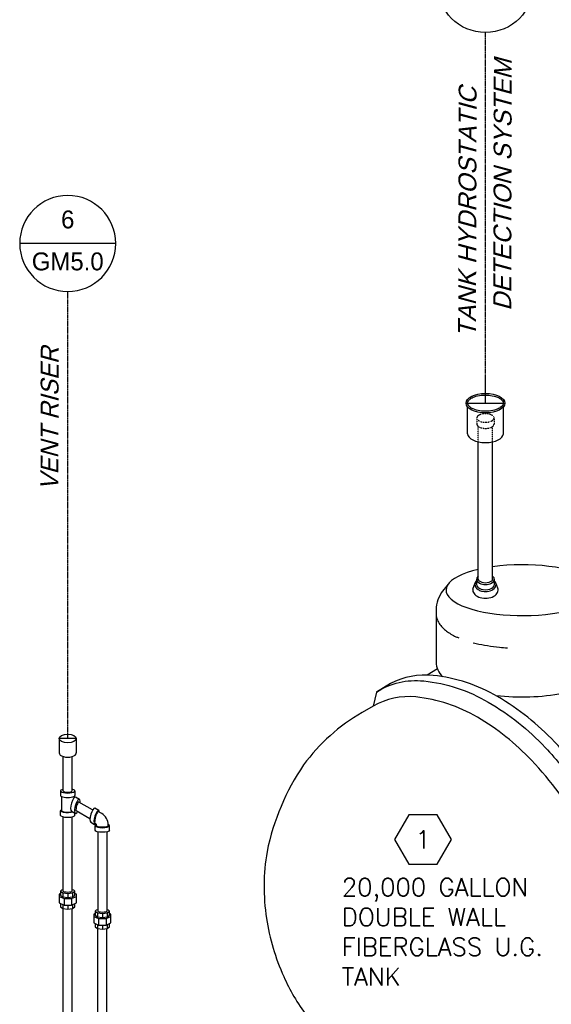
# Model space of a CAD drawing. Extents: x -19547 to -11561, y 2096 to 5601.
# Tile 2 of 168: x -19547 to -19280, y 3093 to 3588. Entities that reach past the tile are written whole.
import ezdxf
from ezdxf.enums import TextEntityAlignment as Align

# ---------------------------------------------------------------- set-up
doc = ezdxf.new("R2010")
doc.units = 0
doc.header["$MEASUREMENT"] = 0
doc.linetypes.add('CENTER1', pattern=[0.6625, 0.5, -0.075, 0.0125, -0.075])
doc.linetypes.add('HIDDEN5', pattern=[0.05, 0.025, -0.025])
doc.layers.get('0').update_dxf_attribs({"linetype": 'CONTINUOUS'})
doc.layers.get('DEFPOINTS').update_dxf_attribs({"linetype": 'CONTINUOUS'})
for name, color, linetype in [('2946GM2$0$SHEET_NOTES', 3, 'CONTINUOUS'), ('CENTERLINE', 3, 'CENTER1'), ('PIPING-VENT-ISO', 3, 'CONTINUOUS'), ('RISERS', 3, 'CONTINUOUS'), ('SUMP', 3, 'CONTINUOUS'), ('TAG', 3, 'CONTINUOUS'), ('TANK', 2, 'CONTINUOUS'), ('TEXT', 3, 'CONTINUOUS')]:
    doc.layers.add(name, color=color, linetype=linetype)
doc.styles.add('ISO1', font='SIMPFRAC.shx', dxfattribs={"width": 0.85, "oblique": 15})
doc.styles.add('SIMPFRAC', font='simpfrac')
doc.styles.add('SIMPLEX', font='simplex')

# ---------------------------------------------------------------- blocks, each defined once
blk = doc.blocks.new('KEY-DETAIL')
blk.add_line((-0.1911, 0), (0.1911, 0))
blk.add_circle((0, 0), 0.1911)
at = {"style": 'SIMPFRAC'}
for tag, p in [('DETAIL', (0, 0.1314)), ('SHEET', (0, -0.0358))]:
    blk.add_attdef(tag, text='', height=0.0781, dxfattribs=at).set_placement(p, align=Align.TOP_CENTER)
blk = doc.blocks.new('HEX')
at = {"color": 3}
blk.add_lwpolyline([(-0.0577, 0.1), (-0.1155, 0), (-0.0577, -0.1), (0.0577, -0.1), (0.1155, 0), (0.0577, 0.1)], close=True, dxfattribs=at)
at = {"color": 3, "style": 'SIMPLEX'}
blk.add_attdef('D#', text='', height=0.08, dxfattribs=at).set_placement((0, 0), align=Align.MIDDLE)

msp = doc.modelspace()

# ---------------------------------------------------------------- linework, layer by layer
at = {"layer": 'CENTERLINE', "color": 3, "linetype": 'CENTER1'}
for p, q in [((-19312.96, 3395.18, 0), (-19312.96, 3581.57, 0)), ((-19522.88, 3226.5, 0), (-19522.88, 3451.34, 0))]:
    msp.add_line(p, q, dxfattribs=at)
at = {"layer": 'DEFPOINTS'}
for p, q in [((-19312.96, 3395.18, 0), (-19312.96, 3408.95, 0)), ((-19322.76, 3395.18, 0), (-19303.17, 3395.18, 0)), ((-19518.57, 3226.5, 0), (-19527.2, 3226.5, 0))]:
    msp.add_line(p, q, dxfattribs=at)
at = {"layer": 'PIPING-VENT-ISO'}
for p, q in [((-19527.2, 3226.5, 0), (-19527.2, 3219.31, 0)), ((-19518.57, 3226.5, 0), (-19518.57, 3219.31, 0)), ((-19525.13, 3200.21, 0), (-19525.13, 3217.46, 0)), ((-19520.63, 3200.21, 0), (-19520.63, 3217.46, 0)), ((-19526.44, 3200.21, 0), (-19526.44, 3197.9, 0)), ((-19519.32, 3200.21, 0), (-19519.32, 3197.9, 0)), ((-19525.86, 3190.21, 0), (-19525.86, 3197.31, 0)), ((-19519.9, 3197.22, 0), (-19519.9, 3197.3, 0)), ((-19517.02, 3195.94, 0), (-19519.03, 3197.09, 0)), ((-19510.4, 3190.6, 0), (-19517.34, 3194.6, 0)), ((-19526.44, 3187.89, 0), (-19526.44, 3190.21, 0)), ((-19521.07, 3190.05, 0), (-19519.06, 3188.89, 0)), ((-19519.32, 3187.89, 0), (-19519.32, 3189.05, 0)), ((-19511.72, 3186.17, 0), (-19518.67, 3190.19, 0)), ((-19507.31, 3190.38, 0), (-19509.31, 3191.54, 0)), ((-19505.76, 3188.77, 0), (-19507.44, 3189.74, 0)), ((-19525.13, 3149.8, 0), (-19525.13, 3187.05, 0)), ((-19520.63, 3149.76, 0), (-19520.63, 3187.05, 0)), ((-19511.35, 3184.49, 0), (-19509.35, 3183.33, 0)), ((-19508.72, 3183.64, 0), (-19509.15, 3183.89, 0)), ((-19509.05, 3180.44, 0), (-19509.05, 3182.76, 0)), ((-19508.47, 3182.76, 0), (-19508.47, 3183.21, 0)), ((-19507.74, 3179.6, 0), (-19507.74, 3139.72, 0)), ((-19503.24, 3179.6, 0), (-19503.24, 3139.72, 0)), ((-19502.51, 3182.76, 0), (-19502.51, 3183.14, 0)), ((-19501.93, 3180.44, 0), (-19501.93, 3182.76, 0)), ((-19525.36, 3148.92, 0), (-19525.36, 3146.87, 0)), ((-19524.75, 3146.01, 0), (-19524.75, 3142.78, 0)), ((-19522.88, 3148.62, 0), (-19522.88, 3146.57, 0)), ((-19521.02, 3146.01, 0), (-19521.02, 3142.78, 0)), ((-19520.41, 3148.92, 0), (-19520.41, 3146.87, 0)), ((-19525.36, 3143.04, 0), (-19525.36, 3141.08, 0)), ((-19525.13, 2997.59, 0), (-19525.13, 3141.05, 0)), ((-19522.88, 3142.78, 0), (-19522.88, 3140.78, 0)), ((-19520.64, 2997.68, 0), (-19520.64, 3141.05, 0)), ((-19520.41, 3143.04, 0), (-19520.41, 3141.08, 0)), ((-19507.97, 3138.88, 0), (-19507.97, 3136.83, 0)), ((-19507.36, 3135.97, 0), (-19507.36, 3132.74, 0)), ((-19505.49, 3138.58, 0), (-19505.49, 3136.53, 0)), ((-19503.62, 3135.97, 0), (-19503.62, 3132.74, 0)), ((-19503.01, 3138.88, 0), (-19503.01, 3136.83, 0)), ((-19507.97, 3133, 0), (-19507.97, 3131.04, 0)), ((-19507.74, 2987.55, 0), (-19507.74, 3131.01, 0)), ((-19505.49, 3132.74, 0), (-19505.49, 3130.74, 0)), ((-19503.24, 2987.67, 0), (-19503.24, 3131.01, 0)), ((-19503.01, 3133, 0), (-19503.01, 3131.04, 0))]:
    msp.add_line(p, q, dxfattribs=at)
at = {"layer": 'PIPING-VENT-ISO', "elevation": 0}
for points in [[(-19525.13, 3150.37), (-19525.98, 3150.23), (-19526.48, 3149.72), (-19525.36, 3148.92), (-19522.88, 3148.62), (-19520.41, 3148.92), (-19519.29, 3149.72), (-19519.79, 3150.23), (-19520.64, 3150.37)], [(-19526.48, 3149.72), (-19526.48, 3147.67), (-19525.36, 3146.87), (-19522.88, 3146.57), (-19520.41, 3146.87), (-19519.29, 3147.67), (-19519.29, 3149.72)], [(-19526.48, 3148.61), (-19527.22, 3148.31), (-19527.22, 3147.02), (-19524.75, 3146.01), (-19521.02, 3146.01), (-19518.54, 3147.02), (-19518.54, 3148.31), (-19519.29, 3148.61)], [(-19527.22, 3147.02), (-19527.22, 3143.83), (-19524.75, 3142.78), (-19521.02, 3142.78), (-19518.54, 3143.83), (-19518.54, 3147.02)], [(-19526.48, 3143.51), (-19526.48, 3141.87), (-19525.36, 3141.08), (-19522.88, 3140.78), (-19520.41, 3141.08), (-19519.29, 3141.87), (-19519.29, 3143.51)], [(-19507.74, 3140.33), (-19508.59, 3140.19), (-19509.09, 3139.67), (-19507.97, 3138.88), (-19505.49, 3138.58), (-19503.01, 3138.88), (-19501.9, 3139.67), (-19502.4, 3140.19), (-19503.24, 3140.33)], [(-19509.09, 3139.67), (-19509.09, 3137.62), (-19507.97, 3136.83), (-19505.49, 3136.53), (-19503.01, 3136.83), (-19501.9, 3137.62), (-19501.9, 3139.67)], [(-19509.09, 3138.57), (-19509.83, 3138.27), (-19509.83, 3136.98), (-19507.36, 3135.97), (-19503.62, 3135.97), (-19501.15, 3136.98), (-19501.15, 3138.27), (-19501.9, 3138.57)], [(-19509.83, 3136.98), (-19509.83, 3133.78), (-19507.36, 3132.74), (-19503.62, 3132.74), (-19501.15, 3133.78), (-19501.15, 3136.98)], [(-19509.09, 3133.47), (-19509.09, 3131.83), (-19507.97, 3131.04), (-19505.49, 3130.74), (-19503.01, 3131.04), (-19501.9, 3131.83), (-19501.9, 3133.47)]]:
    msp.add_lwpolyline(points, dxfattribs=at)
at = {"layer": 'PIPING-VENT-ISO'}
for centre, radius, start, end in [((-19519.4, 3197.22, 0), 0.5, 180, 240), ((-19509.01, 3183.14, 0), 6.5, 360, 60), ((-19508.97, 3183.21, 0), 0.5, 360, 60)]:
    msp.add_arc(centre, radius, start, end, dxfattribs=at)
msp.add_ellipse((-19522.88, 3226.5, 0), major_axis=(-4.32, 0), ratio=0.5, dxfattribs=at)
for centre, major_axis, ratio, start_param, end_param in [((-19522.88, 3219.31, 0), (-4.32, 0), 0.5, 0, 3.141593), ((-19522.88, 3200.21, 0), (-3.56, 0), 0.304772, 5.396217, 10.311746), ((-19522.88, 3200.21, 0), (-2.25, 0), 0.296463, 0, 3.141593), ((-19522.88, 3197.9, 0), (-3.56, 0), 0.304772, 0, 3.141593), ((-19520.01, 3193.55, 0), (0.98, 3.54), 0.293513, 0, 3.067622), ((-19518.01, 3192.4, 0), (0.98, 3.54), 0.293513, 5.31823, 10.238418), ((-19518.01, 3192.4, 0), (0.62, 2.24), 0.210995, 6.17431, 9.424778), ((-19522.88, 3190.21, 0), (-2.98, 0), 0.239036, 0, 2.458813), ((-19510.3, 3188, 0), (0.98, 3.54), 0.293513, 0, 3.067622), ((-19508.29, 3186.84, 0), (0.98, 3.54), 0.293513, 5.602742, 9.928149), ((-19508.3, 3186.82, 0), (0.82, 2.94), 0.228088, 6.223709, 9.366315), ((-19505.49, 3182.76, 0), (-3.56, 0), 0.304772, 5.714271, 10.004714), ((-19505.49, 3182.76, 0), (2.98, 0), 0.239036, 3.141593, 6.283185), ((-19522.88, 3149.77, 0), (2.25, 0), 0.197461, 3.162383, 6.262394), ((-19505.49, 3139.73, 0), (2.25, 0), 0.197461, 3.162383, 6.262394)]:
    msp.add_ellipse(centre, major_axis=major_axis, ratio=ratio, start_param=start_param, end_param=end_param, dxfattribs=at)
at = {"layer": 'PIPING-VENT-ISO', "extrusion": (0, 0, -1)}
for centre, start_param, end_param in [((-19522.88, 3190.21, 0), 3.835662, 6.861258), ((-19522.88, 3187.89, 0), 3.141593, 6.283185), ((-19505.49, 3180.44, 0), 3.141593, 6.283185)]:
    msp.add_ellipse(centre, major_axis=(-3.56, 0), ratio=0.304772, start_param=start_param, end_param=end_param, dxfattribs=at)
at = {"layer": 'RISERS', "linetype": 'Continuous'}
for p, q in [((-19321.94, 3379.73, 0), (-19321.94, 3393.23, 0)), ((-19303.99, 3379.73, 0), (-19303.99, 3393.23, 0)), ((-19316.56, 3306.67, 0), (-19316.56, 3375.68, 0)), ((-19309.36, 3306.68, 0), (-19309.36, 3375.68, 0)), ((-19319.26, 3301.67, 0), (-19318.13, 3304.77, 0)), ((-19317.41, 3306.67, 0), (-19317.41, 3303.97, 0)), ((-19308.52, 3306.67, 0), (-19308.52, 3303.99, 0)), ((-19306.66, 3301.67, 0), (-19307.8, 3304.77, 0))]:
    msp.add_line(p, q, dxfattribs=at)
at = {"layer": 'RISERS', "color": 7, "linetype": 'HIDDEN5'}
for p, q in [((-19317.29, 3387.7, 0), (-19317.29, 3384.62, 0)), ((-19308.65, 3387.72, 0), (-19308.65, 3384.64, 0)), ((-19316.56, 3375.74, 0), (-19316.56, 3383.49, 0)), ((-19309.36, 3375.68, 0), (-19309.36, 3383.46, 0))]:
    msp.add_line(p, q, dxfattribs=at)
at = {"layer": 'RISERS', "color": 7, "linetype": 'HIDDEN5', "elevation": 0}
msp.add_lwpolyline([(-19312.98, 3389.87, 0.05), (-19314.72, 3389.7, 0.06), (-19316.04, 3389.23, 0.1), (-19317.03, 3388.43, 0.17), (-19317.29, 3387.7, 0.17), (-19317.02, 3386.98, 0.1), (-19316.03, 3386.19, 0.06), (-19314.72, 3385.72, 0.05), (-19312.97, 3385.55, 0.05), (-19311.22, 3385.73, 0.06), (-19309.91, 3386.2, 0.1), (-19308.92, 3386.99, 0.17), (-19308.65, 3387.72, 0.17), (-19308.93, 3388.45, 0.1), (-19309.92, 3389.24, 0.06), (-19311.23, 3389.71, 0.05)], format="xyb", close=True, dxfattribs=at)
msp.add_lwpolyline([(-19317.29, 3384.62, 0.17), (-19317.01, 3383.9, 0.1), (-19316.02, 3383.09, 0.06), (-19314.71, 3382.64, 0.05), (-19312.96, 3382.47, 0.05), (-19311.22, 3382.65, 0.06), (-19309.9, 3383.1, 0.1), (-19308.91, 3383.92, 0.17), (-19308.65, 3384.64, 0.17)], format="xyb", dxfattribs=at)
at = {"layer": 'RISERS'}
msp.add_ellipse((-19312.96, 3395.18, 0), major_axis=(-9.79, 0), ratio=0.499687, dxfattribs=at)
msp.add_ellipse((-19312.96, 3379.73, 0), major_axis=(8.98, 0), ratio=0.485856, start_param=3.141593, end_param=6.283185, dxfattribs=at)
at = {"layer": 'RISERS', "linetype": 'Continuous'}
for centre, major_axis, ratio, start_param, end_param in [((-19312.96, 3306.67, 0), (-4.45, 0), 0.60524, 5.655829, 10.052134), ((-19312.96, 3303.99, 0), (-4.45, 0), 0.60524, 6.283185, 9.424778), ((-19312.96, 3306.67, 0), (-3.6, 0), 0.49764, 0, 3.141593), ((-19312.96, 3301.13, 0), (6.36, 0), 0.643466, 3.008833, 6.415247)]:
    msp.add_ellipse(centre, major_axis=major_axis, ratio=ratio, start_param=start_param, end_param=end_param, dxfattribs=at)
at = {"layer": 'RISERS'}
msp.add_open_spline([(-19321.94, 3395.18, 0), (-19321.94, 3394.95, 0), (-19321.89, 3394.71, 0), (-19321.67, 3394.21, 0), (-19321.5, 3393.95, 0), (-19321, 3393.42, 0), (-19320.69, 3393.15, 0), (-19319.59, 3392.43, 0), (-19318.64, 3392.02, 0), (-19316.46, 3391.4, 0), (-19315.23, 3391.2, 0), (-19312.71, 3391.07, 0), (-19311.42, 3391.13, 0), (-19309, 3391.5, 0), (-19307.88, 3391.81, 0), (-19306.22, 3392.51, 0), (-19305.61, 3392.87, 0), (-19304.77, 3393.55, 0), (-19304.48, 3393.87, 0), (-19304.11, 3394.49, 0), (-19304.01, 3394.78, 0), (-19303.97, 3395.34, 0), (-19304.02, 3395.62, 0), (-19304.29, 3396.22, 0), (-19304.51, 3396.53, 0), (-19305.16, 3397.16, 0), (-19305.59, 3397.47, 0), (-19306.61, 3398.04, 0), (-19307.21, 3398.29, 0), (-19308.91, 3398.85, 0), (-19310.11, 3399.08, 0), (-19312.6, 3399.3, 0), (-19313.89, 3399.28, 0), (-19316.35, 3398.99, 0), (-19317.51, 3398.72, 0), (-19319.3, 3398.06, 0), (-19319.99, 3397.7, 0), (-19320.96, 3397, 0), (-19321.3, 3396.67, 0), (-19321.76, 3396.03, 0), (-19321.88, 3395.72, 0), (-19321.94, 3395.34, 0), (-19321.94, 3395.26, 0), (-19321.94, 3395.18, 0)], degree=3, knots=[0, 0, 0, 0, 0.217112, 0.217112, 0.434225, 0.434225, 0.651337, 0.651337, 1.057335, 1.057335, 1.463333, 1.463333, 1.869331, 1.869331, 2.275329, 2.275329, 2.587137, 2.587137, 2.845189, 2.845189, 3.103241, 3.103241, 3.361294, 3.361294, 3.619346, 3.619346, 3.877398, 3.877398, 4.13545, 4.13545, 4.540089, 4.540089, 4.944729, 4.944729, 5.349368, 5.349368, 5.675074, 5.675074, 5.942396, 5.942396, 6.209717, 6.209717, 6.283185, 6.283185, 6.283185, 6.283185], dxfattribs=at)
at = {"layer": 'RISERS', "linetype": 'Continuous'}
msp.add_open_spline([(-19317.41, 3305.93, 0), (-19317.7, 3305.64, 0), (-19317.93, 3305.29, 0), (-19318.19, 3304.62, 0), (-19318.26, 3304.3, 0), (-19318.26, 3303.99, 0), (-19318.26, 3303.69, 0), (-19318.2, 3303.4, 0), (-19318, 3302.85, 0), (-19317.86, 3302.59, 0), (-19317.33, 3301.89, 0), (-19316.86, 3301.52, 0), (-19315.77, 3300.94, 0), (-19315.15, 3300.72, 0), (-19313.46, 3300.39, 0), (-19312.34, 3300.4, 0), (-19310.28, 3300.84, 0), (-19309.34, 3301.27, 0), (-19308.37, 3302.17, 0), (-19308.12, 3302.49, 0), (-19307.77, 3303.21, 0), (-19307.67, 3303.6, 0), (-19307.67, 3304.39, 0), (-19307.77, 3304.79, 0), (-19308.09, 3305.43, 0), (-19308.29, 3305.7, 0), (-19308.52, 3305.93, 0)], degree=3, knots=[5.753765, 5.753765, 5.753765, 5.753765, 6.049788, 6.049788, 6.283185, 6.283185, 6.283185, 6.498982, 6.498982, 6.714779, 6.714779, 7.12787, 7.12787, 7.54096, 7.54096, 8.193187, 8.193187, 8.845413, 8.845413, 9.136468, 9.136468, 9.427523, 9.427523, 9.718577, 9.718577, 9.954222, 9.954222, 9.954222, 9.954222], dxfattribs=at)
at = {"layer": 'SUMP', "elevation": 0}
for points in [[(-19331.74, 3304.07), (-19335.17, 3299.74, 0.151679), (-19337.77, 3289.92), (-19337.77, 3265.05, 0.198449), (-19334.47, 3257.61)], [(-19257.32, 3304.07), (-19253.88, 3299.74, -0.149135), (-19251.29, 3290.08), (-19251.29, 3265.05, -0.25813), (-19257.88, 3254.96, 0.014433), (-19263.77, 3259.5), (-19268.52, 3256.76), (-19274.03, 3249.16, -0.074466), (-19307.55, 3248)]]:
    msp.add_lwpolyline(points, format="xyb", dxfattribs=at)
at = {"layer": 'SUMP'}
msp.add_ellipse((-19294.53, 3301.13, 0), major_axis=(-38.24, 0), ratio=0.334294, start_param=5.326502, end_param=11.393979, dxfattribs=at)
at = {"layer": 'SUMP', "color": 7}
for points, knots in [([(-19337.77, 3289.69, 0), (-19337.77, 3288.73, 0), (-19337.62, 3287.79, 0), (-19337.07, 3286, 0), (-19336.67, 3285.18, 0), (-19335.72, 3283.66, 0), (-19335.17, 3282.97, 0), (-19333.96, 3281.71, 0), (-19333.3, 3281.13, 0), (-19331.89, 3280.05, 0), (-19331.13, 3279.55, 0), (-19329.53, 3278.61, 0), (-19328.69, 3278.16, 0), (-19327.32, 3277.52, 0), (-19326.83, 3277.31, 0), (-19326.33, 3277.1, 0)], [0, 0, 0, 0, 0.1031624, 0.1031624, 0.2063249, 0.2063249, 0.3094873, 0.3094873, 0.4126497, 0.4126497, 0.5158122, 0.5158122, 0.6189746, 0.6189746, 0.6740534, 0.6740534, 0.6740534, 0.6740534]), ([(-19319.1, 3274.72, 0), (-19318.62, 3274.59, 0), (-19318.13, 3274.47, 0), (-19314.01, 3273.51, 0), (-19310.05, 3272.87, 0), (-19304.59, 3272.33, 0), (-19303.25, 3272.22, 0), (-19301.9, 3272.14, 0)], [0.9147167, 0.9147167, 0.9147167, 0.9147167, 0.9589448, 0.9589448, 1.2822486, 1.2822486, 1.3850952, 1.3850952, 1.3850952, 1.3850952])]:
    msp.add_open_spline(points, degree=3, knots=knots, dxfattribs=at)
at = {"layer": 'TANK', "elevation": 0}
for points in [[(-19228.19, 3100.57, 0.032368), (-19227.63, 3111.04, 0.071312), (-19233.21, 3147.18, 0.019282), (-19238.18, 3161.49, 0.038312), (-19251.24, 3188.58, 0.044515), (-19271.35, 3217.13, 0.013151), (-19278.24, 3224.83, 0.071312), (-19306.85, 3247.6, 0.106395), (-19339.28, 3258.26, 0.149431), (-19360.64, 3254.13), (-19367.81, 3249.92), (-19369.42, 3242.8)], [(-19367.81, 3249.92, -0.16913), (-19343.98, 3255.48, -0.106395), (-19311.55, 3244.82, -0.071312), (-19282.94, 3222.05, -0.016688), (-19274.3, 3212.18, -0.040957), (-19255.95, 3185.8, -0.038238), (-19242.9, 3158.76, -0.019356), (-19237.91, 3144.4, -0.071312), (-19232.33, 3108.26, -0.032151), (-19232.88, 3097.86, -0.032151)], [(-19243.03, 3092, 0.050104), (-19241.65, 3107.37, 0.071312), (-19246.97, 3141.75, 0.017305), (-19251.16, 3154, 0.040291), (-19264.13, 3181.15, 0.057637), (-19289.83, 3215.59, 0.071312), (-19317.05, 3237.26, 0.106395), (-19347.91, 3247.41, 0.159299), (-19369.42, 3242.8), (-19375.01, 3239.58)], [(-19375.01, 3239.58, 0.103438), (-19404.34, 3213.31, 0.098949), (-19422.73, 3169.69, 0.079731), (-19423.01, 3136.09, 0.06863), (-19414.36, 3106.86, 0.025299), (-19409.2, 3096.83, 0.053014), (-19395.26, 3077.8, 0.040874), (-19381.96, 3065.37), (-19381.96, 3065.37, 0.014246), (-19377.11, 3061.76, 0.0822), (-19345.91, 3046.74, 0.046144), (-19327.57, 3043.17, 0.046144)]]:
    msp.add_lwpolyline(points, format="xyb", dxfattribs=at)
msp.add_lwpolyline([(-19337.07, 3261.49), (-19342.31, 3258.46)], dxfattribs=at)

# ---------------------------------------------------------------- block references
at = {"layer": '2946GM2$0$SHEET_NOTES'}
ref = msp.add_blockref('KEY-DETAIL', (-19312.96, 3605.71, 0), dxfattribs=dict(at, xscale=126.2697858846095, yscale=126.2697858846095, zscale=126.2697858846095))
ref.add_attrib('SHEET', 'GM5.0', dxfattribs={"layer": '0', "height": 9, "style": 'SIMPFRAC'}).set_placement((-19312.96, 3601.18, 0), align=Align.TOP_CENTER)
ref.add_attrib('DETAIL', '3', dxfattribs={"layer": '0', "height": 9, "style": 'SIMPFRAC'}).set_placement((-19312.96, 3622.3, 0), align=Align.TOP_CENTER)
at = {"layer": 'TAG'}
ref = msp.add_blockref('KEY-DETAIL', (-19522.88, 3475.47, 0), dxfattribs=dict(at, xscale=-126.2697858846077, yscale=126.2697858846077, zscale=126.2697858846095))
ref.add_attrib('SHEET', 'GM5.0', dxfattribs={"height": 9, "style": 'SIMPFRAC'}).set_placement((-19522.88, 3470.95, 0), align=Align.TOP_CENTER)
ref.add_attrib('DETAIL', '6', dxfattribs={"layer": '0', "height": 9, "style": 'SIMPFRAC'}).set_placement((-19522.88, 3492.06, 0), align=Align.TOP_CENTER)
at = {"layer": 'TEXT'}
ref = msp.add_blockref('HEX', (-19344.37, 3175.77, 0), dxfattribs=dict(at, xscale=123.759022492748, yscale=123.759022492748, zscale=123.759022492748))
ref.add_attrib('D#', '1', dxfattribs={"layer": '0', "height": 9, "style": 'SIMPLEX'}).set_placement((-19344.37, 3175.77, 0), align=Align.MIDDLE)

# ---------------------------------------------------------------- texts
at = {"layer": 'TEXT', "style": 'ISO1', "oblique": 15, "text_generation_flag": 6, "width": 1.035276}
for s, p in [('DETECTION SYSTEM', (-19300.05, 3441.61, 0)), ('TANK HYDROSTATIC', (-19317.72, 3428.36, 0))]:
    msp.add_text(s, height=9, rotation=269.8643, dxfattribs=at).set_placement(p)
at = {"layer": 'TEXT', "style": 'ISO1', "oblique": 15}
msp.add_text('VENT RISER', height=9, rotation=89.8643, dxfattribs=at).set_placement((-19527.59, 3351.27, 0))
at = {"layer": 'TEXT', "insert": (-19385.15, 3156.26, 0), "char_height": 9, "width": 134.9173, "attachment_point": 1, "style": 'SIMPLEX'}
msp.add_mtext('20,000 GALLON DOUBLE WALL FIBERGLASS U.G. TANK', dxfattribs=at)

doc.saveas('drawing.dxf')
